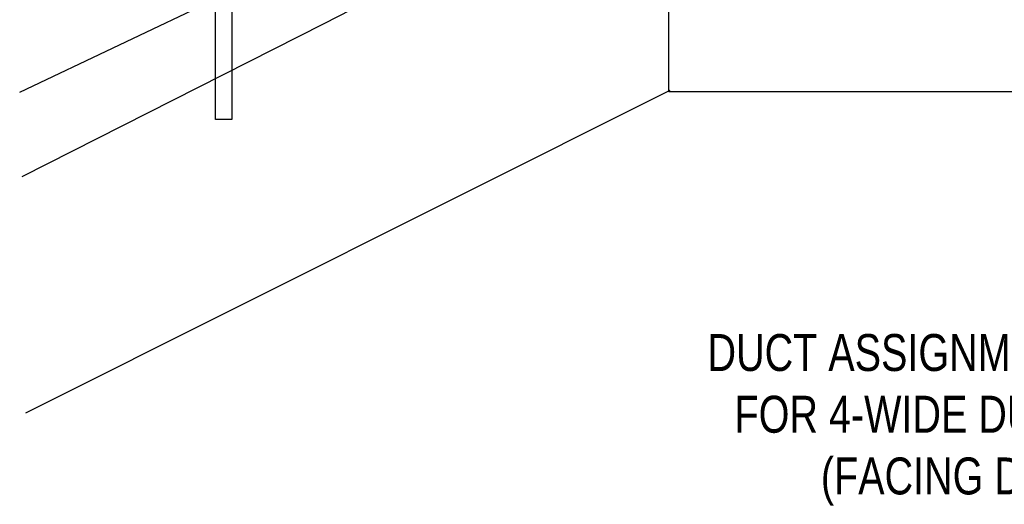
# Model space of a CAD drawing. Header units: inches. Extents: x -655 to 138, y 1863 to 2330.
# Tile 8 of 18: x -537 to -485, y 1863 to 1888. Entities that reach past the tile are written whole.
import ezdxf

# ---------------------------------------------------------------- set-up
doc = ezdxf.new("R2010")
doc.units = ezdxf.units.IN
doc.header["$MEASUREMENT"] = 0
doc.layers.add('I3MP_Exs_Txt', color=7, linetype='Continuous')
doc.styles.add('120', font='FSIMPLEX.SHX', dxfattribs={"width": 0.8, "height": 0.12})

msp = doc.modelspace()

# ---------------------------------------------------------------- linework, layer by layer
for p, q in [((-502.828, 1884.551), (-502.828, 1932.707)), ((-526.383, 1883.11), (-526.383, 1911.778)), ((-525.546, 1911.778), (-525.546, 1883.11)), ((-536.563, 1884.539), (-523.269, 1890.849)), ((-520.735, 1888.095), (-518.609, 1889.187)), ((-536.435, 1880.147), (-520.735, 1888.095)), ((-536.249, 1867.875), (-502.758, 1884.632)), ((-467.246, 1884.551), (-502.828, 1884.551)), ((-525.546, 1883.11), (-526.383, 1883.11))]:
    msp.add_line(p, q)

# ---------------------------------------------------------------- texts
at = {"layer": 'I3MP_Exs_Txt', "style": '120', "width": 0.8}
for s, p in [('DUCT ASSIGNMENT ORDER', (-500.824, 1870.043)), ('FOR 4-WIDE DUCT BANK', (-499.421, 1866.836)), ('(FACING DCO)', (-494.934, 1863.629))]:
    msp.add_text(s, height=1.92, dxfattribs=at).set_placement(p)

doc.saveas('drawing.dxf')
